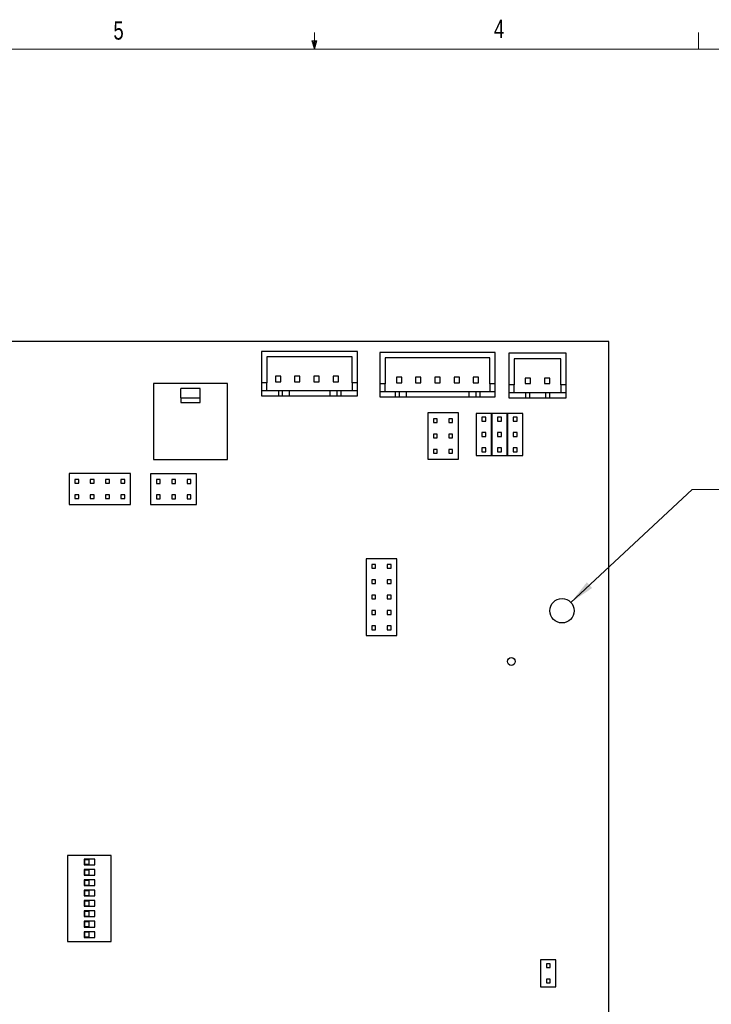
# Model space of a CAD drawing. Header units: inches. Extents: x 0.5 to 16.5, y 0.3 to 10.8.
# Tile 4 of 5: x 7 to 10.5, y 5.7 to 10.8. Entities that reach past the tile are written whole.
import ezdxf

# ---------------------------------------------------------------- set-up
doc = ezdxf.new("R2010")
doc.units = ezdxf.units.IN
doc.header["$MEASUREMENT"] = 0
doc.styles.add('SLDTEXTSTYLE0', font='TXT', dxfattribs={"width": 0.75})
doc.dimstyles.new('SLDDIMSTYLE2', dxfattribs={"dimtxt": 0.125, "dimasz": 0.13, "dimexe": 0, "dimexo": 0.0625, "dimgap": 0.03125, "dimtad": 0, "dimtih": 1, "dimtoh": 1, "dimdec": 3, "dimrnd": 1e-09, "dimzin": 12, "dimdsep": 46, "dimtxsty": 'SLDTEXTSTYLE0', "dimsah": 1, "dimcen": 0, "dimadec": 0, "dimazin": 3, "dimtfac": 1, "dimtdec": 3, "dimtofl": 0, "dimtmove": 0, "dimatfit": 3, "dimfxl": 0, "dimfrac": 2, "dimtolj": 1, "dimtzin": 12, "dimarcsym": 0})

# ---------------------------------------------------------------- blocks, each defined once
blk = doc.blocks.new('_D_10')
at = {"color": 7, "linetype": 'Continuous', "lineweight": 18}
for p, q in [((9.8161, 7.8046), (10.4381, 8.3836)), ((10.4381, 8.3836), (10.6881, 8.3836))]:
    blk.add_line(p, q, dxfattribs=at)
blk.add_solid([(9.8161, 7.8046), (9.9249, 7.8785), (9.8976, 7.9078)], dxfattribs=at)
at = {"color": 7, "linetype": 'Continuous', "lineweight": 18, "char_height": 0.125, "attachment_point": 1, "style": 'SLDTEXTSTYLE0'}
for s, insert in [('5X', (10.6881, 8.4461)), ('%%c', (10.9282, 8.4442)), ('.125', (11.1168, 8.4461))]:
    blk.add_mtext(s, dxfattribs=dict(at, insert=insert))

msp = doc.modelspace()

# ---------------------------------------------------------------- linework, layer by layer
at = {"color": 7, "linetype": 'Continuous', "lineweight": 18}
for p, q in [((8.501, 10.6421), (8.501, 10.7269)), ((10.4698, 10.6421), (10.4698, 10.7269)), ((8.501, 10.6421), (8.4878, 10.684)), ((8.5136, 10.684), (8.4878, 10.684)), ((8.494, 10.684), (8.501, 10.6421)), ((8.501, 10.6421), (8.5136, 10.684)), ((8.5059, 10.684), (8.501, 10.6421)), ((0.6263, 10.6421), (16.3763, 10.6421))]:
    msp.add_line(p, q, dxfattribs=at)
at = {"color": 7, "linetype": 'Continuous', "lineweight": 25}
for p, q in [((10.0104, 9.142), (2.9604, 9.142)), ((10.0104, 4.402), (10.0104, 9.142)), ((8.7224, 9.092), (8.2302, 9.092)), ((8.2302, 9.092), (8.2302, 8.9306)), ((8.7224, 8.9306), (8.7224, 9.092)), ((8.6948, 9.0644), (8.2578, 9.0644)), ((8.2578, 9.0644), (8.2578, 8.9306)), ((8.6948, 8.9306), (8.6948, 9.0644)), ((8.8368, 9.087), (8.8368, 8.9256)), ((9.4274, 9.087), (8.8368, 9.087)), ((8.8644, 9.0594), (8.8644, 8.9256)), ((9.3998, 9.0594), (8.8644, 9.0594)), ((9.3998, 8.9256), (9.3998, 9.0594)), ((9.4274, 8.9256), (9.4274, 9.087)), ((9.7924, 9.082), (9.4971, 9.082)), ((9.4971, 9.082), (9.4971, 8.9206)), ((9.7648, 9.0544), (9.5247, 9.0544)), ((9.5247, 9.0544), (9.5247, 8.9206)), ((9.7648, 8.9206), (9.7648, 9.0544)), ((9.7924, 8.9206), (9.7924, 9.082)), ((8.3287, 8.964), (8.3011, 8.964)), ((8.3011, 8.964), (8.3011, 8.9365)), ((8.3011, 8.9365), (8.3287, 8.9365)), ((8.3287, 8.9365), (8.3287, 8.964)), ((8.4271, 8.964), (8.3995, 8.964)), ((8.3995, 8.964), (8.3995, 8.9365)), ((8.3995, 8.9365), (8.4271, 8.9365)), ((8.4271, 8.9365), (8.4271, 8.964)), ((8.5255, 8.964), (8.498, 8.964)), ((8.498, 8.964), (8.498, 8.9365)), ((8.498, 8.9365), (8.5255, 8.9365)), ((8.5255, 8.9365), (8.5255, 8.964)), ((8.6239, 8.964), (8.5964, 8.964)), ((8.5964, 8.964), (8.5964, 8.9365)), ((8.5964, 8.9365), (8.6239, 8.9365)), ((8.6239, 8.9365), (8.6239, 8.964)), ((8.949, 8.959), (8.9215, 8.959)), ((8.9215, 8.959), (8.9215, 8.9315)), ((8.949, 8.9315), (8.949, 8.959)), ((9.0475, 8.959), (9.0199, 8.959)), ((9.0199, 8.959), (9.0199, 8.9315)), ((9.0475, 8.9315), (9.0475, 8.959)), ((9.1459, 8.959), (9.1183, 8.959)), ((9.1183, 8.959), (9.1183, 8.9315)), ((9.1459, 8.9315), (9.1459, 8.959)), ((9.2443, 8.959), (9.2167, 8.959)), ((9.2167, 8.959), (9.2167, 8.9315)), ((9.2443, 8.9315), (9.2443, 8.959)), ((9.3152, 8.959), (9.3152, 8.9315)), ((9.3427, 8.959), (9.3152, 8.959)), ((9.3427, 8.9315), (9.3427, 8.959)), ((9.6093, 8.954), (9.5817, 8.954)), ((9.5817, 8.954), (9.5817, 8.9265)), ((9.6093, 8.9265), (9.6093, 8.954)), ((9.7077, 8.954), (9.6802, 8.954)), ((9.6802, 8.954), (9.6802, 8.9265)), ((9.7077, 8.9265), (9.7077, 8.954)), ((8.0553, 8.9279), (7.6754, 8.9279)), ((7.6754, 8.9279), (7.6754, 8.5381)), ((7.9146, 8.9009), (7.8162, 8.9009)), ((7.8162, 8.8529), (7.8162, 8.9009)), ((7.9146, 8.8529), (7.9146, 8.9009)), ((8.0553, 8.5381), (8.0553, 8.9279)), ((8.2578, 8.9306), (8.2302, 8.9306)), ((8.2302, 8.9306), (8.2302, 8.8912)), ((8.2302, 8.8912), (8.2302, 8.8636)), ((8.2302, 8.8912), (8.3169, 8.8912)), ((8.2578, 8.8912), (8.2578, 8.9306)), ((8.3169, 8.8912), (8.3169, 8.8636)), ((8.3169, 8.8912), (8.3365, 8.8912)), ((8.3365, 8.8912), (8.3365, 8.8636)), ((8.3365, 8.8912), (8.372, 8.8912)), ((8.372, 8.8912), (8.372, 8.8636)), ((8.372, 8.8912), (8.5806, 8.8912)), ((8.5806, 8.8912), (8.5806, 8.8636)), ((8.5806, 8.8912), (8.6161, 8.8912)), ((8.6161, 8.8912), (8.6161, 8.8636)), ((8.6161, 8.8912), (8.6358, 8.8912)), ((8.6358, 8.8912), (8.7224, 8.8912)), ((8.6358, 8.8912), (8.6358, 8.8636)), ((8.7224, 8.9306), (8.6948, 8.9306)), ((8.6948, 8.9306), (8.6948, 8.8912)), ((8.7224, 8.8912), (8.7224, 8.9306)), ((8.7224, 8.8636), (8.7224, 8.8912)), ((8.8644, 8.9256), (8.8368, 8.9256)), ((8.8368, 8.9256), (8.8368, 8.8862)), ((8.8368, 8.8862), (8.8368, 8.8586)), ((8.8368, 8.8862), (8.9156, 8.8862)), ((8.8644, 8.8862), (8.8644, 8.9256)), ((8.9156, 8.8862), (8.9352, 8.8862)), ((8.9156, 8.8862), (8.9156, 8.8586)), ((8.9215, 8.9315), (8.949, 8.9315)), ((8.9352, 8.8862), (8.9352, 8.8586)), ((8.9352, 8.8862), (8.9707, 8.8862)), ((8.9707, 8.8862), (9.2935, 8.8862)), ((8.9707, 8.8862), (8.9707, 8.8586)), ((9.0199, 8.9315), (9.0475, 8.9315)), ((9.1183, 8.9315), (9.1459, 8.9315)), ((9.2167, 8.9315), (9.2443, 8.9315)), ((9.2935, 8.8862), (9.2935, 8.8586)), ((9.2935, 8.8862), (9.3289, 8.8862)), ((9.3152, 8.9315), (9.3427, 8.9315)), ((9.3289, 8.8862), (9.3289, 8.8586)), ((9.3289, 8.8862), (9.3486, 8.8862)), ((9.3486, 8.8862), (9.4274, 8.8862)), ((9.3486, 8.8862), (9.3486, 8.8586)), ((9.4274, 8.9256), (9.3998, 8.9256)), ((9.3998, 8.9256), (9.3998, 8.8862)), ((9.4274, 8.8862), (9.4274, 8.9256)), ((9.4274, 8.8586), (9.4274, 8.8862)), ((9.5247, 8.9206), (9.4971, 8.9206)), ((9.4971, 8.9206), (9.4971, 8.8812)), ((9.5247, 8.8812), (9.5247, 8.9206)), ((9.5817, 8.9265), (9.6093, 8.9265)), ((9.6802, 8.9265), (9.7077, 8.9265)), ((9.7924, 8.9206), (9.7648, 8.9206)), ((9.7648, 8.9206), (9.7648, 8.8812)), ((9.7924, 8.8812), (9.7924, 8.9206)), ((7.8162, 8.8529), (7.9146, 8.8529)), ((7.8162, 8.8529), (7.8162, 8.8301)), ((7.9146, 8.8301), (7.9146, 8.8529)), ((8.2302, 8.8636), (8.3169, 8.8636)), ((8.3169, 8.8636), (8.3365, 8.8636)), ((8.3365, 8.8636), (8.372, 8.8636)), ((8.372, 8.8636), (8.5806, 8.8636)), ((8.5806, 8.8636), (8.6161, 8.8636)), ((8.6161, 8.8636), (8.6358, 8.8636)), ((8.6358, 8.8636), (8.7224, 8.8636)), ((8.8368, 8.8586), (8.9156, 8.8586)), ((8.9156, 8.8586), (8.9352, 8.8586)), ((8.9352, 8.8586), (8.9707, 8.8586)), ((8.9707, 8.8586), (9.2935, 8.8586)), ((9.2935, 8.8586), (9.3289, 8.8586)), ((9.3289, 8.8586), (9.3486, 8.8586)), ((9.3486, 8.8586), (9.4274, 8.8586)), ((9.4971, 8.8812), (9.5837, 8.8812)), ((9.4971, 8.8812), (9.4971, 8.8536)), ((9.4971, 8.8536), (9.5837, 8.8536)), ((9.5837, 8.8812), (9.5837, 8.8536)), ((9.5837, 8.8812), (9.6034, 8.8812)), ((9.5837, 8.8536), (9.6034, 8.8536)), ((9.6034, 8.8812), (9.6034, 8.8536)), ((9.6034, 8.8812), (9.6861, 8.8812)), ((9.6034, 8.8536), (9.6861, 8.8536)), ((9.6861, 8.8812), (9.6861, 8.8536)), ((9.6861, 8.8812), (9.7058, 8.8812)), ((9.6861, 8.8536), (9.7058, 8.8536)), ((9.7058, 8.8812), (9.7058, 8.8536)), ((9.7058, 8.8812), (9.7924, 8.8812)), ((9.7058, 8.8536), (9.7924, 8.8536)), ((9.7924, 8.8536), (9.7924, 8.8812)), ((7.8162, 8.8301), (7.9146, 8.8301)), ((9.2394, 8.776), (9.0819, 8.776)), ((9.0819, 8.776), (9.0819, 8.5398)), ((9.1114, 8.7464), (9.1114, 8.7268)), ((9.1311, 8.7464), (9.1114, 8.7464)), ((9.1311, 8.7268), (9.1311, 8.7464)), ((9.1902, 8.7464), (9.1902, 8.7268)), ((9.2098, 8.7464), (9.1902, 8.7464)), ((9.2098, 8.7268), (9.2098, 8.7464)), ((9.2394, 8.5398), (9.2394, 8.776)), ((9.4094, 8.774), (9.3306, 8.774)), ((9.3306, 8.774), (9.3306, 8.5574)), ((9.3602, 8.7543), (9.3602, 8.7346)), ((9.3798, 8.7543), (9.3602, 8.7543)), ((9.3602, 8.7346), (9.3798, 8.7346)), ((9.3798, 8.7346), (9.3798, 8.7543)), ((9.4094, 8.5574), (9.4094, 8.774)), ((9.4106, 8.774), (9.4106, 8.5574)), ((9.4894, 8.774), (9.4106, 8.774)), ((9.4402, 8.7543), (9.4402, 8.7346)), ((9.4598, 8.7543), (9.4402, 8.7543)), ((9.4402, 8.7346), (9.4598, 8.7346)), ((9.4598, 8.7346), (9.4598, 8.7543)), ((9.4894, 8.5574), (9.4894, 8.774)), ((9.4906, 8.774), (9.4906, 8.5574)), ((9.5694, 8.774), (9.4906, 8.774)), ((9.5202, 8.7543), (9.5202, 8.7346)), ((9.5398, 8.7543), (9.5202, 8.7543)), ((9.5202, 8.7346), (9.5398, 8.7346)), ((9.5398, 8.7346), (9.5398, 8.7543)), ((9.5694, 8.5574), (9.5694, 8.774)), ((9.1114, 8.7268), (9.1311, 8.7268)), ((9.1902, 8.7268), (9.2098, 8.7268)), ((9.1114, 8.6677), (9.1114, 8.648)), ((9.1311, 8.6677), (9.1114, 8.6677)), ((9.1114, 8.648), (9.1311, 8.648)), ((9.1311, 8.648), (9.1311, 8.6677)), ((9.1902, 8.6677), (9.1902, 8.648)), ((9.2098, 8.6677), (9.1902, 8.6677)), ((9.1902, 8.648), (9.2098, 8.648)), ((9.2098, 8.648), (9.2098, 8.6677)), ((9.3602, 8.6755), (9.3602, 8.6559)), ((9.3798, 8.6755), (9.3602, 8.6755)), ((9.3602, 8.6559), (9.3798, 8.6559)), ((9.3798, 8.6559), (9.3798, 8.6755)), ((9.4402, 8.6755), (9.4402, 8.6559)), ((9.4598, 8.6755), (9.4402, 8.6755)), ((9.4402, 8.6559), (9.4598, 8.6559)), ((9.4598, 8.6559), (9.4598, 8.6755)), ((9.5202, 8.6755), (9.5202, 8.6559)), ((9.5398, 8.6755), (9.5202, 8.6755)), ((9.5202, 8.6559), (9.5398, 8.6559)), ((9.5398, 8.6559), (9.5398, 8.6755)), ((9.1311, 8.589), (9.1114, 8.589)), ((9.1114, 8.589), (9.1114, 8.5693)), ((9.1311, 8.5693), (9.1311, 8.589)), ((9.2098, 8.589), (9.1902, 8.589)), ((9.1902, 8.589), (9.1902, 8.5693)), ((9.2098, 8.5693), (9.2098, 8.589)), ((9.3602, 8.5968), (9.3602, 8.5771)), ((9.3798, 8.5968), (9.3602, 8.5968)), ((9.3798, 8.5771), (9.3798, 8.5968)), ((9.4402, 8.5968), (9.4402, 8.5771)), ((9.4598, 8.5968), (9.4402, 8.5968)), ((9.4598, 8.5771), (9.4598, 8.5968)), ((9.5202, 8.5968), (9.5202, 8.5771)), ((9.5398, 8.5968), (9.5202, 8.5968)), ((9.5398, 8.5771), (9.5398, 8.5968)), ((7.6754, 8.5381), (8.0553, 8.5381)), ((9.0819, 8.5398), (9.2394, 8.5398)), ((9.1114, 8.5693), (9.1311, 8.5693)), ((9.1902, 8.5693), (9.2098, 8.5693)), ((9.3306, 8.5574), (9.4094, 8.5574)), ((9.3602, 8.5771), (9.3798, 8.5771)), ((9.4106, 8.5574), (9.4894, 8.5574)), ((9.4402, 8.5771), (9.4598, 8.5771)), ((9.4906, 8.5574), (9.5694, 8.5574)), ((9.5202, 8.5771), (9.5398, 8.5771)), ((7.5584, 8.465), (7.2434, 8.465)), ((7.2434, 8.465), (7.2434, 8.3075)), ((7.2926, 8.4354), (7.2729, 8.4354)), ((7.2729, 8.4354), (7.2729, 8.4158)), ((7.2926, 8.4158), (7.2926, 8.4354)), ((7.3714, 8.4354), (7.3517, 8.4354)), ((7.3517, 8.4354), (7.3517, 8.4158)), ((7.3714, 8.4158), (7.3714, 8.4354)), ((7.4501, 8.4354), (7.4304, 8.4354)), ((7.4304, 8.4354), (7.4304, 8.4158)), ((7.4501, 8.4158), (7.4501, 8.4354)), ((7.5288, 8.4354), (7.5092, 8.4354)), ((7.5092, 8.4354), (7.5092, 8.4158)), ((7.5288, 8.4158), (7.5288, 8.4354)), ((7.5584, 8.3075), (7.5584, 8.465)), ((7.6612, 8.464), (7.6612, 8.3065)), ((7.8974, 8.464), (7.6612, 8.464)), ((7.7104, 8.4344), (7.6907, 8.4344)), ((7.6907, 8.4344), (7.6907, 8.4148)), ((7.7104, 8.4148), (7.7104, 8.4344)), ((7.7891, 8.4344), (7.7694, 8.4344)), ((7.7694, 8.4344), (7.7694, 8.4148)), ((7.7891, 8.4148), (7.7891, 8.4344)), ((7.8482, 8.4344), (7.8482, 8.4148)), ((7.8678, 8.4344), (7.8482, 8.4344)), ((7.8678, 8.4148), (7.8678, 8.4344)), ((7.8974, 8.3065), (7.8974, 8.464)), ((7.2729, 8.4158), (7.2926, 8.4158)), ((7.3517, 8.4158), (7.3714, 8.4158)), ((7.4304, 8.4158), (7.4501, 8.4158)), ((7.5092, 8.4158), (7.5288, 8.4158)), ((7.6907, 8.4148), (7.7104, 8.4148)), ((7.7694, 8.4148), (7.7891, 8.4148)), ((7.8482, 8.4148), (7.8678, 8.4148)), ((7.2729, 8.3567), (7.2729, 8.337)), ((7.2926, 8.3567), (7.2729, 8.3567)), ((7.2729, 8.337), (7.2926, 8.337)), ((7.2926, 8.337), (7.2926, 8.3567)), ((7.3714, 8.3567), (7.3517, 8.3567)), ((7.3517, 8.3567), (7.3517, 8.337)), ((7.3517, 8.337), (7.3714, 8.337)), ((7.3714, 8.337), (7.3714, 8.3567)), ((7.4304, 8.3567), (7.4304, 8.337)), ((7.4501, 8.3567), (7.4304, 8.3567)), ((7.4304, 8.337), (7.4501, 8.337)), ((7.4501, 8.337), (7.4501, 8.3567)), ((7.5288, 8.3567), (7.5092, 8.3567)), ((7.5092, 8.3567), (7.5092, 8.337)), ((7.5092, 8.337), (7.5288, 8.337)), ((7.5288, 8.337), (7.5288, 8.3567)), ((7.6907, 8.3557), (7.6907, 8.336)), ((7.7104, 8.3557), (7.6907, 8.3557)), ((7.6907, 8.336), (7.7104, 8.336)), ((7.7104, 8.336), (7.7104, 8.3557)), ((7.7891, 8.3557), (7.7694, 8.3557)), ((7.7694, 8.3557), (7.7694, 8.336)), ((7.7694, 8.336), (7.7891, 8.336)), ((7.7891, 8.336), (7.7891, 8.3557)), ((7.8678, 8.3557), (7.8482, 8.3557)), ((7.8482, 8.3557), (7.8482, 8.336)), ((7.8482, 8.336), (7.8678, 8.336)), ((7.8678, 8.336), (7.8678, 8.3557)), ((7.2434, 8.3075), (7.5584, 8.3075)), ((7.6612, 8.3065), (7.8974, 8.3065)), ((8.7659, 8.029), (8.7659, 7.6353)), ((8.9234, 8.029), (8.7659, 8.029)), ((8.9234, 7.6353), (8.9234, 8.029)), ((8.8151, 7.9994), (8.7954, 7.9994)), ((8.7954, 7.9994), (8.7954, 7.9798)), ((8.7954, 7.9798), (8.8151, 7.9798)), ((8.8151, 7.9798), (8.8151, 7.9994)), ((8.8742, 7.9994), (8.8742, 7.9798)), ((8.8938, 7.9994), (8.8742, 7.9994)), ((8.8742, 7.9798), (8.8938, 7.9798)), ((8.8938, 7.9798), (8.8938, 7.9994)), ((8.7954, 7.9207), (8.7954, 7.901)), ((8.8151, 7.9207), (8.7954, 7.9207)), ((8.7954, 7.901), (8.8151, 7.901)), ((8.8151, 7.901), (8.8151, 7.9207)), ((8.8742, 7.9207), (8.8742, 7.901)), ((8.8938, 7.9207), (8.8742, 7.9207)), ((8.8742, 7.901), (8.8938, 7.901)), ((8.8938, 7.901), (8.8938, 7.9207)), ((8.7954, 7.842), (8.7954, 7.8223)), ((8.8151, 7.842), (8.7954, 7.842)), ((8.8151, 7.8223), (8.8151, 7.842)), ((8.8742, 7.842), (8.8742, 7.8223)), ((8.8938, 7.842), (8.8742, 7.842)), ((8.8938, 7.8223), (8.8938, 7.842)), ((8.7954, 7.8223), (8.8151, 7.8223)), ((8.8742, 7.8223), (8.8938, 7.8223)), ((8.7954, 7.7632), (8.7954, 7.7435)), ((8.8151, 7.7632), (8.7954, 7.7632)), ((8.7954, 7.7435), (8.8151, 7.7435)), ((8.8151, 7.7435), (8.8151, 7.7632)), ((8.8742, 7.7632), (8.8742, 7.7435)), ((8.8938, 7.7632), (8.8742, 7.7632)), ((8.8742, 7.7435), (8.8938, 7.7435)), ((8.8938, 7.7435), (8.8938, 7.7632)), ((8.7954, 7.6845), (8.7954, 7.6648)), ((8.8151, 7.6845), (8.7954, 7.6845)), ((8.8151, 7.6648), (8.8151, 7.6845)), ((8.8742, 7.6845), (8.8742, 7.6648)), ((8.8938, 7.6845), (8.8742, 7.6845)), ((8.8938, 7.6648), (8.8938, 7.6845)), ((8.7659, 7.6353), (8.9234, 7.6353)), ((8.7954, 7.6648), (8.8151, 7.6648)), ((8.8742, 7.6648), (8.8938, 7.6648)), ((7.235, 6.5073), (7.235, 6.0667)), ((7.4598, 6.5073), (7.235, 6.5073)), ((7.3747, 6.4884), (7.32, 6.4884)), ((7.32, 6.4884), (7.32, 6.4592)), ((7.3467, 6.4855), (7.3225, 6.4855)), ((7.3225, 6.4855), (7.3225, 6.4619)), ((7.3467, 6.4619), (7.3467, 6.4855)), ((7.3747, 6.4592), (7.3747, 6.4884)), ((7.4598, 6.0667), (7.4598, 6.5073)), ((7.32, 6.4592), (7.3747, 6.4592)), ((7.32, 6.4352), (7.32, 6.4061)), ((7.3747, 6.4352), (7.32, 6.4352)), ((7.3225, 6.4619), (7.3467, 6.4619)), ((7.3467, 6.4323), (7.3225, 6.4323)), ((7.3225, 6.4323), (7.3225, 6.4087)), ((7.3467, 6.4087), (7.3467, 6.4323)), ((7.3747, 6.4061), (7.3747, 6.4352)), ((7.32, 6.4061), (7.3747, 6.4061)), ((7.32, 6.3821), (7.32, 6.3529)), ((7.3747, 6.3821), (7.32, 6.3821)), ((7.3225, 6.4087), (7.3467, 6.4087)), ((7.3225, 6.3792), (7.3225, 6.3556)), ((7.3467, 6.3792), (7.3225, 6.3792)), ((7.3467, 6.3556), (7.3467, 6.3792)), ((7.3747, 6.3529), (7.3747, 6.3821)), ((7.32, 6.3529), (7.3747, 6.3529)), ((7.32, 6.3289), (7.32, 6.2998)), ((7.3747, 6.3289), (7.32, 6.3289)), ((7.3225, 6.3556), (7.3467, 6.3556)), ((7.3225, 6.326), (7.3225, 6.3024)), ((7.3467, 6.326), (7.3225, 6.326)), ((7.3467, 6.3024), (7.3467, 6.326)), ((7.3747, 6.2998), (7.3747, 6.3289)), ((7.32, 6.2998), (7.3747, 6.2998)), ((7.32, 6.2758), (7.32, 6.2466)), ((7.3747, 6.2758), (7.32, 6.2758)), ((7.3225, 6.3024), (7.3467, 6.3024)), ((7.3225, 6.2729), (7.3225, 6.2493)), ((7.3467, 6.2729), (7.3225, 6.2729)), ((7.3467, 6.2493), (7.3467, 6.2729)), ((7.3747, 6.2466), (7.3747, 6.2758)), ((7.32, 6.2466), (7.3747, 6.2466)), ((7.32, 6.2226), (7.32, 6.1935)), ((7.3747, 6.2226), (7.32, 6.2226)), ((7.3225, 6.2493), (7.3467, 6.2493)), ((7.3225, 6.2197), (7.3225, 6.1961)), ((7.3467, 6.2197), (7.3225, 6.2197)), ((7.3467, 6.1961), (7.3467, 6.2197)), ((7.3747, 6.1935), (7.3747, 6.2226)), ((7.32, 6.1935), (7.3747, 6.1935)), ((7.3747, 6.1695), (7.32, 6.1695)), ((7.32, 6.1695), (7.32, 6.1403)), ((7.3225, 6.1961), (7.3467, 6.1961)), ((7.3225, 6.1666), (7.3225, 6.143)), ((7.3467, 6.1666), (7.3225, 6.1666)), ((7.3467, 6.143), (7.3467, 6.1666)), ((7.3747, 6.1403), (7.3747, 6.1695)), ((7.32, 6.1403), (7.3747, 6.1403)), ((7.32, 6.1163), (7.32, 6.0872)), ((7.3747, 6.1163), (7.32, 6.1163)), ((7.3225, 6.143), (7.3467, 6.143)), ((7.3225, 6.1134), (7.3225, 6.0898)), ((7.3467, 6.1134), (7.3225, 6.1134)), ((7.3467, 6.0898), (7.3467, 6.1134)), ((7.3747, 6.0872), (7.3747, 6.1163)), ((7.235, 6.0667), (7.4598, 6.0667)), ((7.32, 6.0872), (7.3747, 6.0872)), ((7.3225, 6.0898), (7.3467, 6.0898)), ((9.6606, 5.9718), (9.6606, 5.834)), ((9.7394, 5.9718), (9.6606, 5.9718)), ((9.7394, 5.834), (9.7394, 5.9718)), ((9.6902, 5.9521), (9.6902, 5.9324)), ((9.7098, 5.9521), (9.6902, 5.9521)), ((9.6902, 5.9324), (9.7098, 5.9324)), ((9.7098, 5.9324), (9.7098, 5.9521)), ((9.6902, 5.8733), (9.6902, 5.8537)), ((9.7098, 5.8733), (9.6902, 5.8733)), ((9.7098, 5.8537), (9.7098, 5.8733)), ((9.6606, 5.834), (9.7394, 5.834)), ((9.6902, 5.8537), (9.7098, 5.8537))]:
    msp.add_line(p, q, dxfattribs=at)
for centre, radius in [((9.7704, 7.762), 0.0625), ((9.5104, 7.502), 0.02)]:
    msp.add_circle(centre, radius, dxfattribs=at)

# ---------------------------------------------------------------- texts
at = {"color": 7, "linetype": 'Continuous', "lineweight": 0, "char_height": 0.0937, "attachment_point": 1, "style": 'SLDTEXTSTYLE0'}
for s, insert in [('5', (7.4709, 10.7842)), ('4', (9.4217, 10.7927))]:
    msp.add_mtext(s, dxfattribs=dict(at, insert=insert))

# ---------------------------------------------------------------- dimensions: what is measured, and where the dimension line sits
at = {"color": 7, "linetype": 'Continuous', "lineweight": 18}
dim = msp.add_diameter_dim_2p(p1=(9.7246, 7.7194), p2=(9.8161, 7.8046), text='5X <>', dimstyle='SLDDIMSTYLE2', dxfattribs=at)
dim.commit()
dim.dimension.update_dxf_attribs({"geometry": '_D_10', "text_midpoint": (11.0641, 8.3836), "dimtype": 163})

doc.saveas('drawing.dxf')
